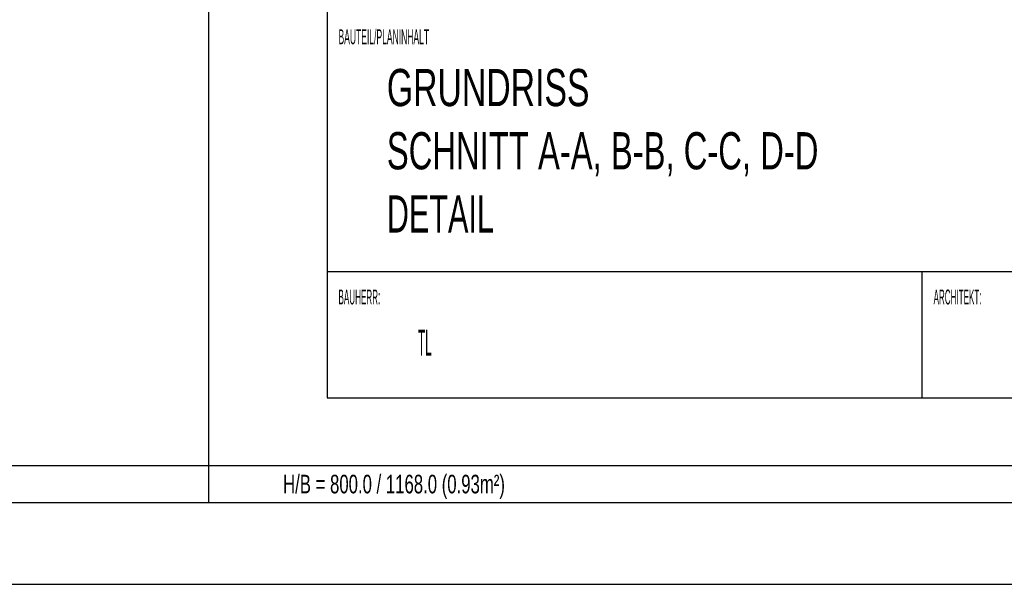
# Model space of a CAD drawing. Extents: x -0.6 to 1.54, y -0.37 to 1.17.
# Tile 35 of 79: x 0.9526 to 1.085, y -0.011 to 0.065. Entities that reach past the tile are written whole.
import ezdxf

# ---------------------------------------------------------------- set-up
doc = ezdxf.new("R2010")
doc.units = 0
doc.linetypes.add('KCONTINUOUS', pattern=[0])
doc.layers.add('W01_---', color=7, linetype='CONTINUOUS')

msp = doc.modelspace()

# ---------------------------------------------------------------- linework, layer by layer
at = {"layer": 'W01_---', "color": 7, "linetype": 'KCONTINUOUS'}
for p, q in [((0.978, 0), (0.978, 0.297)), ((0.99392, 0.13608), (0.99392, 0.01408)), ((0.99392, 0.03109), (1.15392, 0.03109)), ((1.07392, 0.01408), (1.07392, 0.03109)), ((0.99392, 0.01408), (1.15392, 0.01408)), ((0.978, 0), (0.978, 0.005)), ((-0.00858, -0.01098), (1.18384, -0.01098))]:
    msp.add_line(p, q, dxfattribs=at)
for points in [[(0, 0), (1.168, 0), (1.168, 0.8), (0, 0.8), (0, 0), (0, 0)], [(0.02, 0.005), (1.163, 0.005), (1.163, 0.795), (0.02, 0.795), (0.02, 0.005), (0.02, 0.005)]]:
    msp.add_lwpolyline(points, dxfattribs=at)

# ---------------------------------------------------------------- texts
at = {"layer": 'W01_---', "color": 7}
for s, height, width, p in [('BAUTEIL/PLANINHALT', 0.002, 0.429028, (0.99545, 0.06166, 61)), ('GRUNDRISS ', 0.005, 0.679, (1.00195, 0.05333, 61)), ('SCHNITT A-A, B-B, C-C, D-D', 0.005, 0.659077, (1.00195, 0.04483, 61)), ('DETAIL', 0.005, 0.614833, (1.00195, 0.03633, 61)), ('BAUHERR:', 0.002, 0.40625, (0.99545, 0.02666, 61)), ('ARCHITEKT:', 0.002, 0.40555, (1.07545, 0.02666, 61)), ('TL', 0.0035, 0.340286, (1.00613, 0.01977, 61)), ('H/B = 800.0 / 1168.0 (0.93m²) ', 0.0025, 0.672993, (0.988, 0.00125, 61))]:
    msp.add_text(s, height=height, dxfattribs=dict(at, width=width)).set_placement(p)

doc.saveas('drawing.dxf')
